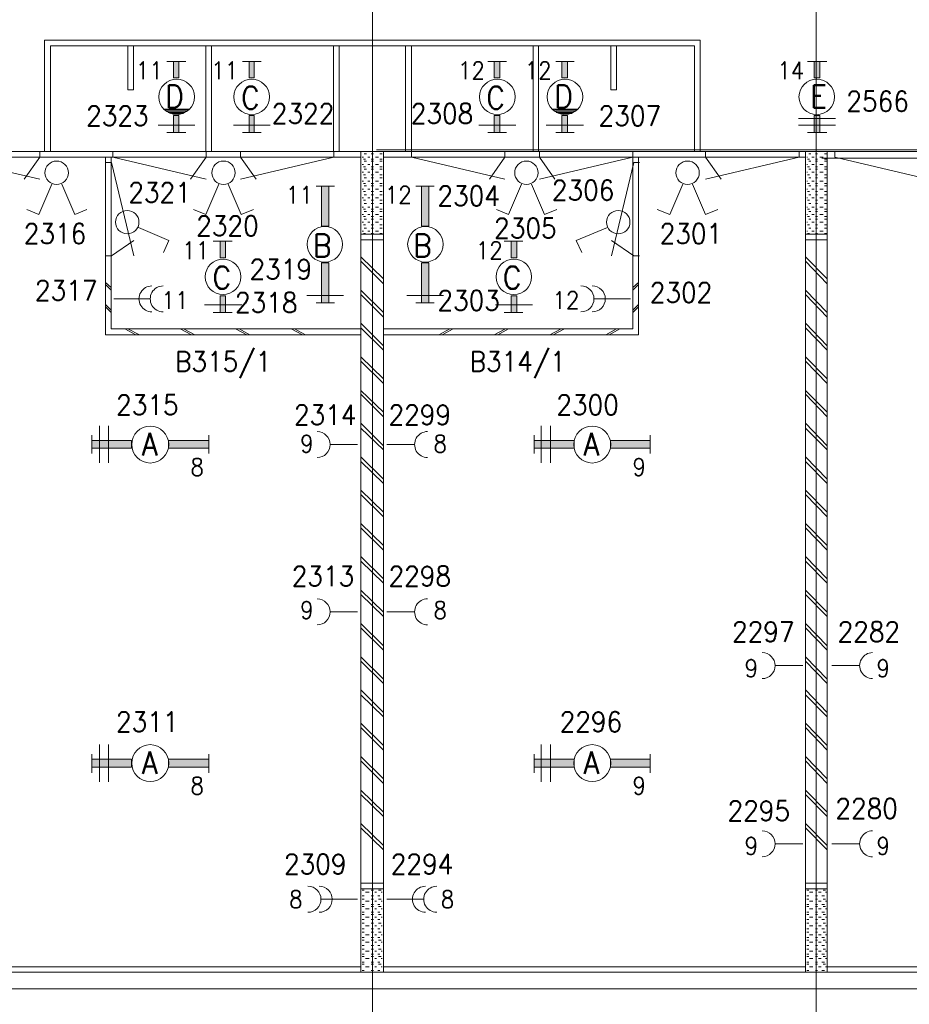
# Model space of a CAD drawing. Header units: metres. Extents: x -119 to 0, y 0 to 84.
# Tile 40 of 53: x -40 to -32, y 40 to 49. Entities that reach past the tile are written whole.
import ezdxf
from ezdxf.enums import TextEntityAlignment as Align

# ---------------------------------------------------------------- set-up
doc = ezdxf.new("R2010")
doc.units = ezdxf.units.M
doc.header["$MEASUREMENT"] = 0
doc.layers.add('Level 1', color=1, linetype='Continuous', lineweight=0)
doc.styles.add('Style-STANDARD', font='STANDARD.shx')

# ---------------------------------------------------------------- blocks, each defined once
blk = doc.blocks.new('FCADE7')
at = {"layer": 'Level 1', "color": 1, "linetype": 'Continuous', "lineweight": 0}
blk.add_circle((0, 0), 1, dxfattribs=at)
blk = doc.blocks.new('FCADE8')
at = {"layer": 'Level 1', "color": 1, "linetype": 'Continuous', "lineweight": 0}
blk.add_circle((0, 0), 1, dxfattribs=at)
blk = doc.blocks.new('FCADE9')
at = {"layer": 'Level 1', "color": 1, "linetype": 'Continuous', "lineweight": 0}
blk.add_circle((0, 0), 1, dxfattribs=at)
blk = doc.blocks.new('FCAD10')
at = {"layer": 'Level 1', "color": 1, "linetype": 'Continuous', "lineweight": 0}
blk.add_circle((0, 0), 1, dxfattribs=at)

msp = doc.modelspace()

# ---------------------------------------------------------------- linework, layer by layer
at = {"layer": 'Level 1', "color": 11, "linetype": 'Continuous', "lineweight": 0}
for p, q in [((-36.6207, 62.0781), (-36.6207, 35.3152)), ((-32.6287, 62.0781), (-32.6287, 35.3152)), ((-106.4536, 47.8994), (-6.9068, 47.8994)), ((-106.4536, 40.3676), (-6.9068, 40.3676))]:
    msp.add_line(p, q, dxfattribs=at)
at = {"layer": 'Level 1', "color": 1, "linetype": 'Continuous', "lineweight": 0}
for p, q in [((-39.5718, 47.8994), (-39.5718, 48.9013)), ((-39.5718, 48.9013), (-33.6735, 48.9013)), ((-33.6735, 47.8994), (-33.6735, 48.9013)), ((-39.5173, 47.8994), (-39.5173, 48.8506)), ((-39.5173, 48.8506), (-33.7242, 48.8506)), ((-38.8233, 48.8506), (-38.8233, 48.453)), ((-38.7726, 48.453), (-38.7726, 48.8506)), ((-38.1216, 47.8994), (-38.1216, 48.8506)), ((-38.0709, 47.8994), (-38.0709, 48.8506)), ((-36.9716, 47.8994), (-36.9716, 48.8506)), ((-36.9209, 47.8994), (-36.9209, 48.8506)), ((-36.3244, 47.8994), (-36.3244, 48.8506)), ((-36.2698, 47.8994), (-36.2698, 48.8506)), ((-35.1744, 47.8994), (-35.1744, 48.8506)), ((-35.1276, 47.8994), (-35.1276, 48.8506)), ((-34.4766, 48.453), (-34.4766, 48.8506)), ((-34.4259, 48.8506), (-34.4259, 48.453)), ((-33.7242, 47.8994), (-33.7242, 48.8506)), ((-38.3009, 48.7103), (-38.4725, 48.7103)), ((-37.6226, 48.7103), (-37.7902, 48.7103)), ((-35.4161, 48.7103), (-35.5837, 48.7103)), ((-34.8079, 48.7103), (-34.9717, 48.7103)), ((-32.7067, 48.7103), (-32.5351, 48.7103)), ((-38.8233, 48.453), (-38.7726, 48.453)), ((-34.4259, 48.453), (-34.4766, 48.453)), ((-38.2697, 48.2815), (-38.5037, 48.2815)), ((-38.2814, 48.2737), (-38.4803, 48.2737)), ((-38.2931, 48.262), (-38.4725, 48.262)), ((-34.7767, 48.2815), (-35.0029, 48.2815)), ((-34.7884, 48.2737), (-34.9834, 48.2737)), ((-34.7962, 48.262), (-34.9717, 48.262)), ((-38.3126, 48.2503), (-38.4608, 48.2503)), ((-38.3204, 48.2425), (-38.4296, 48.2425)), ((-34.8118, 48.2503), (-34.9678, 48.2503)), ((-34.8235, 48.2425), (-34.9366, 48.2425)), ((-32.7885, 48.1957), (-32.4572, 48.1957)), ((-38.2191, 48.1372), (-38.5504, 48.1372)), ((-37.5407, 48.1372), (-37.8721, 48.1372)), ((-35.3303, 48.1372), (-35.6656, 48.1372)), ((-34.7222, 48.1372), (-35.0574, 48.1372)), ((-32.7885, 48.1372), (-32.4572, 48.1372)), ((-38.3009, 48.071), (-38.4725, 48.071)), ((-37.6226, 48.071), (-37.7902, 48.071)), ((-35.4161, 48.071), (-35.5837, 48.071)), ((-34.8079, 48.071), (-34.9717, 48.071)), ((-32.7067, 48.071), (-32.5351, 48.071)), ((-36.585, 47.9154), (-16.5546, 47.9154)), ((-44.5187, 47.9011), (-36.5225, 47.9011)), ((-40.5191, 47.8487), (-36.726, 47.8487)), ((-40.4538, 47.8496), (-39.6138, 47.6496)), ((-39.6138, 47.8496), (-39.7538, 47.6496)), ((-39.6138, 47.8996), (-39.6138, 47.8496)), ((-39.0222, 46.2504), (-39.0222, 47.8487)), ((-38.9715, 46.3049), (-38.9715, 47.8487)), ((-38.9578, 47.8996), (-38.9578, 47.8496)), ((-38.9578, 47.8496), (-38.1178, 47.6496)), ((-38.1178, 47.8496), (-38.2578, 47.6496)), ((-38.1178, 47.8996), (-38.1178, 47.8496)), ((-37.8081, 47.8996), (-37.8081, 47.8496)), ((-36.9681, 47.8496), (-37.8081, 47.6496)), ((-37.8081, 47.8496), (-37.6681, 47.6496)), ((-36.9681, 47.8996), (-36.9681, 47.8496)), ((-36.726, 40.5196), (-36.726, 47.8994)), ((-36.7026, 47.8487), (-36.7143, 47.8487)), ((-36.6831, 47.8292), (-36.7026, 47.8292)), ((-36.6753, 47.8799), (-36.6948, 47.8799)), ((-36.6441, 47.8487), (-36.6636, 47.8487)), ((-36.6129, 47.8799), (-36.6324, 47.8799)), ((-36.6129, 47.8292), (-36.6324, 47.8292)), ((-36.5661, 47.8487), (-36.5934, 47.8487)), ((-36.5349, 47.8799), (-36.5544, 47.8799)), ((-36.5349, 47.8292), (-36.5544, 47.8292)), ((-36.5232, 40.5196), (-36.5232, 47.8994)), ((-36.5232, 47.8487), (-32.7262, 47.8487)), ((-36.2698, 47.8996), (-36.2698, 47.8496)), ((-36.2698, 47.8496), (-35.4298, 47.6496)), ((-35.4298, 47.8496), (-35.5698, 47.6496)), ((-35.4298, 47.8996), (-35.4298, 47.8496)), ((-35.1201, 47.8996), (-35.1201, 47.8496)), ((-34.2801, 47.8496), (-35.1201, 47.6496)), ((-35.1201, 47.8496), (-34.9801, 47.6496)), ((-34.2801, 47.8996), (-34.2801, 47.8496)), ((-34.2777, 46.3049), (-34.2777, 47.8487)), ((-34.2271, 46.2504), (-34.2271, 47.8487)), ((-33.6241, 47.8996), (-33.6241, 47.8496)), ((-32.7841, 47.8496), (-33.6241, 47.6496)), ((-33.6241, 47.8496), (-33.4841, 47.6496)), ((-32.7841, 47.8996), (-32.7841, 47.8496)), ((-32.7262, 40.5196), (-32.7262, 47.8994)), ((-32.7067, 47.8487), (-32.7145, 47.8487)), ((-32.6911, 47.8292), (-32.7067, 47.8292)), ((-32.6794, 47.8799), (-32.695, 47.8799)), ((-32.6482, 47.8487), (-32.6677, 47.8487)), ((-32.617, 47.8799), (-32.6365, 47.8799)), ((-32.617, 47.8292), (-32.6365, 47.8292)), ((-32.5663, 47.8487), (-32.5975, 47.8487)), ((-32.5789, 47.8384), (-28.6463, 47.8384)), ((-32.5351, 47.8799), (-32.5546, 47.8799)), ((-32.5351, 47.8292), (-32.5546, 47.8292)), ((-32.5312, 40.5196), (-32.5312, 47.8994)), ((-32.4626, 47.8996), (-32.4626, 47.8496)), ((-32.4626, 47.8496), (-31.6226, 47.6496)), ((-39.0178, 47.8), (-38.9678, 47.8)), ((-38.9678, 47.8), (-38.7678, 46.96)), ((-36.7026, 47.7825), (-36.7143, 47.7825)), ((-36.6831, 47.763), (-36.7026, 47.763)), ((-36.6753, 47.8136), (-36.6948, 47.8136)), ((-36.6753, 47.7396), (-36.6948, 47.7396)), ((-36.6441, 47.7825), (-36.6636, 47.7825)), ((-36.6129, 47.8136), (-36.6324, 47.8136)), ((-36.6129, 47.763), (-36.6324, 47.763)), ((-36.6129, 47.7396), (-36.6324, 47.7396)), ((-36.5661, 47.7825), (-36.5934, 47.7825)), ((-36.5349, 47.8136), (-36.5544, 47.8136)), ((-36.5349, 47.763), (-36.5544, 47.763)), ((-36.5349, 47.7396), (-36.5544, 47.7396)), ((-34.2701, 47.8), (-34.4701, 46.96)), ((-34.2201, 47.8), (-34.2701, 47.8)), ((-32.7067, 47.7825), (-32.7145, 47.7825)), ((-32.6911, 47.763), (-32.7067, 47.763)), ((-32.6794, 47.8136), (-32.695, 47.8136)), ((-32.6794, 47.7396), (-32.695, 47.7396)), ((-32.6482, 47.7825), (-32.6677, 47.7825)), ((-32.617, 47.8136), (-32.6365, 47.8136)), ((-32.617, 47.763), (-32.6365, 47.763)), ((-32.617, 47.7396), (-32.6365, 47.7396)), ((-32.5663, 47.7825), (-32.5975, 47.7825)), ((-32.5351, 47.8136), (-32.5546, 47.8136)), ((-32.5351, 47.763), (-32.5546, 47.763)), ((-32.5351, 47.7396), (-32.5546, 47.7396)), ((-36.7026, 47.7123), (-36.7143, 47.7123)), ((-36.6831, 47.6889), (-36.7026, 47.6889)), ((-36.6753, 47.6616), (-36.6948, 47.6616)), ((-36.6441, 47.7123), (-36.6636, 47.7123)), ((-36.6129, 47.6889), (-36.6324, 47.6889)), ((-36.6129, 47.6616), (-36.6324, 47.6616)), ((-36.5661, 47.7123), (-36.5934, 47.7123)), ((-36.5349, 47.6889), (-36.5544, 47.6889)), ((-36.5349, 47.6616), (-36.5544, 47.6616)), ((-32.7067, 47.7123), (-32.7145, 47.7123)), ((-32.6911, 47.6889), (-32.7067, 47.6889)), ((-32.6794, 47.6616), (-32.695, 47.6616)), ((-32.6482, 47.7123), (-32.6677, 47.7123)), ((-32.617, 47.6889), (-32.6365, 47.6889)), ((-32.617, 47.6616), (-32.6365, 47.6616)), ((-32.5663, 47.7123), (-32.5975, 47.7123)), ((-32.5351, 47.6889), (-32.5546, 47.6889)), ((-32.5351, 47.6616), (-32.5546, 47.6616)), ((-39.5056, 47.607), (-39.6225, 47.3341)), ((-39.4159, 47.607), (-39.2989, 47.3341)), ((-38.0047, 47.607), (-38.1216, 47.3341)), ((-37.9189, 47.607), (-37.8019, 47.3341)), ((-37.1275, 47.5875), (-36.9638, 47.5875)), ((-36.7026, 47.6343), (-36.7143, 47.6343)), ((-36.7026, 47.5603), (-36.7143, 47.5603)), ((-36.6831, 47.6109), (-36.7026, 47.6109)), ((-36.6753, 47.5914), (-36.6948, 47.5914)), ((-36.6441, 47.6343), (-36.6636, 47.6343)), ((-36.6441, 47.5603), (-36.6636, 47.5603)), ((-36.6129, 47.6109), (-36.6324, 47.6109)), ((-36.6129, 47.5914), (-36.6324, 47.5914)), ((-36.5661, 47.6343), (-36.5934, 47.6343)), ((-36.5661, 47.5603), (-36.5934, 47.5603)), ((-36.5349, 47.6109), (-36.5544, 47.6109)), ((-36.5349, 47.5914), (-36.5544, 47.5914)), ((-36.2309, 47.5875), (-36.0671, 47.5875)), ((-35.2796, 47.607), (-35.3966, 47.3341)), ((-35.19, 47.607), (-35.073, 47.3341)), ((-33.8294, 47.607), (-33.9464, 47.3341)), ((-33.7437, 47.607), (-33.6267, 47.3341)), ((-32.7067, 47.6343), (-32.7145, 47.6343)), ((-32.7067, 47.5603), (-32.7145, 47.5603)), ((-32.6911, 47.6109), (-32.7067, 47.6109)), ((-32.6794, 47.5914), (-32.695, 47.5914)), ((-32.6482, 47.6343), (-32.6677, 47.6343)), ((-32.6482, 47.5603), (-32.6677, 47.5603)), ((-32.617, 47.6109), (-32.6365, 47.6109)), ((-32.617, 47.5914), (-32.6365, 47.5914)), ((-32.5663, 47.6343), (-32.5975, 47.6343)), ((-32.5663, 47.5603), (-32.5975, 47.5603)), ((-32.5351, 47.6109), (-32.5546, 47.6109)), ((-32.5351, 47.5914), (-32.5546, 47.5914)), ((-36.7026, 47.4823), (-36.7143, 47.4823)), ((-36.6831, 47.5408), (-36.7026, 47.5408)), ((-36.6753, 47.5096), (-36.6948, 47.5096)), ((-36.6441, 47.4823), (-36.6636, 47.4823)), ((-36.6129, 47.5408), (-36.6324, 47.5408)), ((-36.6129, 47.5096), (-36.6324, 47.5096)), ((-36.5661, 47.4823), (-36.5934, 47.4823)), ((-36.5349, 47.5408), (-36.5544, 47.5408)), ((-36.5349, 47.5096), (-36.5544, 47.5096)), ((-32.7067, 47.4823), (-32.7145, 47.4823)), ((-32.6911, 47.5408), (-32.7067, 47.5408)), ((-32.6794, 47.5096), (-32.695, 47.5096)), ((-32.6482, 47.4823), (-32.6677, 47.4823)), ((-32.617, 47.5408), (-32.6365, 47.5408)), ((-32.617, 47.5096), (-32.6365, 47.5096)), ((-32.5663, 47.4823), (-32.5975, 47.4823)), ((-32.5351, 47.5408), (-32.5546, 47.5408)), ((-32.5351, 47.5096), (-32.5546, 47.5096)), ((-39.6225, 47.3341), (-39.7317, 47.377)), ((-39.2989, 47.3341), (-39.1898, 47.377)), ((-38.1216, 47.3341), (-38.2308, 47.377)), ((-37.8019, 47.3341), (-37.6928, 47.377)), ((-36.7026, 47.4004), (-36.7143, 47.4004)), ((-36.6831, 47.4628), (-36.7026, 47.4628)), ((-36.6831, 47.3809), (-36.7026, 47.3809)), ((-36.6753, 47.4316), (-36.6948, 47.4316)), ((-36.6441, 47.4004), (-36.6636, 47.4004)), ((-36.6129, 47.4628), (-36.6324, 47.4628)), ((-36.6129, 47.4316), (-36.6324, 47.4316)), ((-36.6129, 47.3809), (-36.6324, 47.3809)), ((-36.5661, 47.4004), (-36.5934, 47.4004)), ((-36.5349, 47.4628), (-36.5544, 47.4628)), ((-36.5349, 47.4316), (-36.5544, 47.4316)), ((-36.5349, 47.3809), (-36.5544, 47.3809)), ((-35.3966, 47.3341), (-35.5058, 47.377)), ((-35.073, 47.3341), (-34.9639, 47.377)), ((-33.9464, 47.3341), (-34.0594, 47.377)), ((-33.6267, 47.3341), (-33.5136, 47.377)), ((-32.7067, 47.4004), (-32.7145, 47.4004)), ((-32.6911, 47.4628), (-32.7067, 47.4628)), ((-32.6911, 47.3809), (-32.7067, 47.3809)), ((-32.6794, 47.4316), (-32.695, 47.4316)), ((-32.6482, 47.4004), (-32.6677, 47.4004)), ((-32.617, 47.4628), (-32.6365, 47.4628)), ((-32.617, 47.4316), (-32.6365, 47.4316)), ((-32.617, 47.3809), (-32.6365, 47.3809)), ((-32.5663, 47.4004), (-32.5975, 47.4004)), ((-32.5351, 47.4628), (-32.5546, 47.4628)), ((-32.5351, 47.4316), (-32.5546, 47.4316)), ((-32.5351, 47.3809), (-32.5546, 47.3809)), ((-36.7026, 47.3341), (-36.7143, 47.3341)), ((-36.6831, 47.3146), (-36.7026, 47.3146)), ((-36.6753, 47.3614), (-36.6948, 47.3614)), ((-36.6753, 47.2913), (-36.6948, 47.2913)), ((-36.6441, 47.3341), (-36.6636, 47.3341)), ((-36.6129, 47.3614), (-36.6324, 47.3614)), ((-36.6129, 47.3146), (-36.6324, 47.3146)), ((-36.6129, 47.2913), (-36.6324, 47.2913)), ((-36.5661, 47.3341), (-36.5934, 47.3341)), ((-36.5349, 47.3614), (-36.5544, 47.3614)), ((-36.5349, 47.3146), (-36.5544, 47.3146)), ((-36.5349, 47.2913), (-36.5544, 47.2913)), ((-32.7067, 47.3341), (-32.7145, 47.3341)), ((-32.6911, 47.3146), (-32.7067, 47.3146)), ((-32.6794, 47.3614), (-32.695, 47.3614)), ((-32.6794, 47.2913), (-32.695, 47.2913)), ((-32.6482, 47.3341), (-32.6677, 47.3341)), ((-32.617, 47.3614), (-32.6365, 47.3614)), ((-32.617, 47.3146), (-32.6365, 47.3146)), ((-32.617, 47.2913), (-32.6365, 47.2913)), ((-32.5663, 47.3341), (-32.5975, 47.3341)), ((-32.5351, 47.3614), (-32.5546, 47.3614)), ((-32.5351, 47.3146), (-32.5546, 47.3146)), ((-32.5351, 47.2913), (-32.5546, 47.2913)), ((-38.7259, 47.2172), (-38.453, 47.1002)), ((-36.7026, 47.264), (-36.7143, 47.264)), ((-36.6831, 47.2406), (-36.7026, 47.2406)), ((-36.6753, 47.2094), (-36.6948, 47.2094)), ((-36.6441, 47.264), (-36.6636, 47.264)), ((-36.6129, 47.2406), (-36.6324, 47.2406)), ((-36.6129, 47.2094), (-36.6324, 47.2094)), ((-36.5661, 47.264), (-36.5934, 47.264)), ((-36.5349, 47.2406), (-36.5544, 47.2406)), ((-36.5349, 47.2094), (-36.5544, 47.2094)), ((-34.5078, 47.2172), (-34.7884, 47.1002)), ((-32.7067, 47.264), (-32.7145, 47.264)), ((-32.6911, 47.2406), (-32.7067, 47.2406)), ((-32.6794, 47.2094), (-32.695, 47.2094)), ((-32.6482, 47.264), (-32.6677, 47.264)), ((-32.617, 47.2406), (-32.6365, 47.2406)), ((-32.617, 47.2094), (-32.6365, 47.2094)), ((-32.5663, 47.264), (-32.5975, 47.264)), ((-32.5351, 47.2406), (-32.5546, 47.2406)), ((-32.5351, 47.2094), (-32.5546, 47.2094)), ((-36.5232, 47.1548), (-36.726, 47.1548)), ((-36.7026, 47.1821), (-36.7143, 47.1821)), ((-36.6831, 47.1626), (-36.7026, 47.1626)), ((-36.6441, 47.1821), (-36.6636, 47.1821)), ((-36.6129, 47.1626), (-36.6324, 47.1626)), ((-36.5661, 47.1821), (-36.5934, 47.1821)), ((-36.5349, 47.1626), (-36.5544, 47.1626)), ((-32.5312, 47.1548), (-32.7262, 47.1548)), ((-32.7067, 47.1821), (-32.7145, 47.1821)), ((-32.6911, 47.1626), (-32.7067, 47.1626)), ((-32.6482, 47.1821), (-32.6677, 47.1821)), ((-32.617, 47.1626), (-32.6365, 47.1626)), ((-32.5663, 47.1821), (-32.5975, 47.1821)), ((-32.5351, 47.1626), (-32.5546, 47.1626)), ((-38.9678, 46.96), (-38.7678, 47.1)), ((-38.453, 47.1002), (-38.4998, 46.9911)), ((-37.8838, 47.0924), (-38.0553, 47.0924)), ((-36.5232, 47.1041), (-36.726, 47.1041)), ((-35.2679, 47.0924), (-35.4356, 47.0924)), ((-34.7884, 47.1002), (-34.7378, 46.9911)), ((-34.2701, 46.96), (-34.4701, 47.1)), ((-32.5312, 47.1041), (-32.7262, 47.1041)), ((-39.0178, 46.96), (-38.9678, 46.96)), ((-36.5232, 46.7533), (-36.726, 46.9521)), ((-34.2201, 46.96), (-34.2701, 46.96)), ((-32.5312, 46.7533), (-32.7262, 46.9521)), ((-36.5232, 46.7104), (-36.726, 46.9131)), ((-32.5312, 46.7104), (-32.7262, 46.9131)), ((-38.9715, 46.6753), (-39.0222, 46.7221)), ((-38.9715, 46.6519), (-39.0222, 46.7026)), ((-34.2777, 46.6753), (-34.2271, 46.7221)), ((-34.2777, 46.6519), (-34.2271, 46.7026)), ((-36.8819, 46.6051), (-37.2133, 46.6051)), ((-36.5232, 46.4531), (-36.726, 46.6519)), ((-36.5232, 46.4102), (-36.726, 46.6129)), ((-35.9814, 46.6051), (-36.3127, 46.6051)), ((-32.5312, 46.4531), (-32.7262, 46.6519)), ((-32.5312, 46.4102), (-32.7262, 46.6129)), ((-38.9715, 46.4726), (-39.0222, 46.5233)), ((-38.9715, 46.4531), (-39.0222, 46.5038)), ((-38.6245, 46.5739), (-38.9481, 46.5739)), ((-37.798, 46.5194), (-38.1333, 46.5194)), ((-37.1275, 46.5389), (-36.9638, 46.5389)), ((-36.2309, 46.5389), (-36.0671, 46.5389)), ((-35.1822, 46.5194), (-35.5136, 46.5194)), ((-34.6247, 46.5739), (-34.3011, 46.5739)), ((-34.2777, 46.4726), (-34.2271, 46.5233)), ((-34.2777, 46.4531), (-34.2271, 46.5038)), ((-37.8838, 46.4531), (-38.0553, 46.4531)), ((-35.2679, 46.4531), (-35.4356, 46.4531)), ((-36.5232, 46.1529), (-36.726, 46.3556)), ((-36.5232, 46.1139), (-36.726, 46.3127)), ((-32.5312, 46.1529), (-32.7262, 46.3556)), ((-32.5312, 46.1139), (-32.7262, 46.3127)), ((-36.726, 46.2504), (-39.0222, 46.2504)), ((-36.726, 46.3049), (-38.9715, 46.3049)), ((-38.7493, 46.2504), (-38.8506, 46.3049)), ((-38.7181, 46.2504), (-38.8233, 46.3049)), ((-38.2503, 46.2504), (-38.3516, 46.3049)), ((-38.2191, 46.2504), (-38.3204, 46.3049)), ((-37.7513, 46.2504), (-37.8526, 46.3049)), ((-37.724, 46.2504), (-37.8214, 46.3049)), ((-37.2523, 46.2504), (-37.3536, 46.3049)), ((-37.225, 46.2504), (-37.3224, 46.3049)), ((-36.5232, 46.3049), (-34.2777, 46.3049)), ((-36.5232, 46.2504), (-34.2271, 46.2504)), ((-36.0242, 46.2504), (-35.9268, 46.3049)), ((-35.9931, 46.2504), (-35.8956, 46.3049)), ((-35.5252, 46.2504), (-35.4239, 46.3049)), ((-35.4941, 46.2504), (-35.3966, 46.3049)), ((-35.0262, 46.2504), (-34.9249, 46.3049)), ((-34.9951, 46.2504), (-34.8937, 46.3049)), ((-34.5233, 46.2504), (-34.4259, 46.3049)), ((-34.4922, 46.2504), (-34.3947, 46.3049)), ((-36.5232, 45.8566), (-36.726, 46.0515)), ((-32.5312, 45.8566), (-32.7262, 46.0515)), ((-36.5232, 45.8137), (-36.726, 46.0126)), ((-32.5312, 45.8137), (-32.7262, 46.0126)), ((-36.5232, 45.5564), (-36.726, 45.7514)), ((-36.5232, 45.5136), (-36.726, 45.7163)), ((-32.5312, 45.5564), (-32.7262, 45.7514)), ((-32.5312, 45.5136), (-32.7262, 45.7163)), ((-39.0767, 45.1003), (-39.0767, 45.4317)), ((-38.9949, 45.1003), (-38.9949, 45.4317)), ((-36.5232, 45.2524), (-36.726, 45.4551)), ((-35.1042, 45.1003), (-35.1042, 45.4317)), ((-35.0184, 45.1003), (-35.0184, 45.4317)), ((-32.5312, 45.2524), (-32.7262, 45.4551)), ((-39.1469, 45.3498), (-39.1469, 45.1822)), ((-38.0943, 45.3498), (-38.0943, 45.1822)), ((-36.5232, 45.2173), (-36.726, 45.4122)), ((-35.1666, 45.3498), (-35.1666, 45.1822)), ((-34.1218, 45.3498), (-34.1218, 45.1822)), ((-32.5312, 45.2173), (-32.7262, 45.4122)), ((-36.7572, 45.2641), (-36.9989, 45.2641)), ((-36.4921, 45.2641), (-36.2504, 45.2641)), ((-36.5232, 44.9522), (-36.726, 45.1549)), ((-36.5232, 44.9132), (-36.726, 45.112)), ((-32.5312, 44.9522), (-32.7262, 45.1549)), ((-32.5312, 44.9132), (-32.7262, 45.112)), ((-36.5232, 44.6559), (-36.726, 44.8547)), ((-36.5232, 44.613), (-36.726, 44.8157)), ((-32.5312, 44.6559), (-32.7262, 44.8547)), ((-32.5312, 44.613), (-32.7262, 44.8157)), ((-36.5232, 44.3557), (-36.726, 44.5545)), ((-32.5312, 44.3557), (-32.7262, 44.5545)), ((-36.5232, 44.3128), (-36.726, 44.5156)), ((-32.5312, 44.3128), (-32.7262, 44.5156)), ((-36.5232, 44.0555), (-36.726, 44.2583)), ((-36.5232, 44.0166), (-36.726, 44.2154)), ((-32.5312, 44.0555), (-32.7262, 44.2583)), ((-32.5312, 44.0166), (-32.7262, 44.2154)), ((-36.5232, 43.7554), (-36.726, 43.9542)), ((-32.5312, 43.7554), (-32.7262, 43.9542)), ((-36.5232, 43.7164), (-36.726, 43.9152)), ((-32.5312, 43.7164), (-32.7262, 43.9152)), ((-36.7572, 43.7593), (-36.9989, 43.7593)), ((-36.4921, 43.7593), (-36.2504, 43.7593)), ((-36.5232, 43.4552), (-36.726, 43.654)), ((-36.5232, 43.4162), (-36.726, 43.615)), ((-32.5312, 43.4552), (-32.7262, 43.654)), ((-32.5312, 43.4162), (-32.7262, 43.615)), ((-36.5232, 43.155), (-36.726, 43.3538)), ((-36.5232, 43.116), (-36.726, 43.3148)), ((-32.5312, 43.155), (-32.7262, 43.3538)), ((-32.5312, 43.116), (-32.7262, 43.3148)), ((-32.7496, 43.2758), (-32.9952, 43.2758)), ((-32.4884, 43.2758), (-32.2428, 43.2758)), ((-36.5232, 42.8548), (-36.726, 43.0575)), ((-32.5312, 42.8548), (-32.7262, 43.0575)), ((-36.5232, 42.8158), (-36.726, 43.0146)), ((-32.5312, 42.8158), (-32.7262, 43.0146)), ((-36.5232, 42.5585), (-36.726, 42.7574)), ((-36.5232, 42.5157), (-36.726, 42.7184)), ((-32.5312, 42.5585), (-32.7262, 42.7574)), ((-32.5312, 42.5157), (-32.7262, 42.7184)), ((-39.0767, 42.2311), (-39.0767, 42.5663)), ((-38.9949, 42.2311), (-38.9949, 42.5663)), ((-35.1042, 42.2311), (-35.1042, 42.5663)), ((-35.0184, 42.2311), (-35.0184, 42.5663)), ((-39.1469, 42.4806), (-39.1469, 42.3129)), ((-38.0943, 42.4806), (-38.0943, 42.3129)), ((-36.5232, 42.2583), (-36.726, 42.4572)), ((-36.5232, 42.2155), (-36.726, 42.4182)), ((-35.1666, 42.4806), (-35.1666, 42.3129)), ((-34.1218, 42.4806), (-34.1218, 42.3129)), ((-32.5312, 42.2583), (-32.7262, 42.4572)), ((-32.5312, 42.2155), (-32.7262, 42.4182)), ((-36.5232, 41.9582), (-36.726, 42.157)), ((-32.5312, 41.9582), (-32.7262, 42.157)), ((-36.5232, 41.9192), (-36.726, 42.118)), ((-32.5312, 41.9192), (-32.7262, 42.118)), ((-36.5232, 41.658), (-36.726, 41.8568)), ((-36.5232, 41.619), (-36.726, 41.8178)), ((-32.5312, 41.658), (-32.7262, 41.8568)), ((-32.5312, 41.619), (-32.7262, 41.8178)), ((-32.7496, 41.6736), (-32.9952, 41.6736)), ((-32.4884, 41.6736), (-32.2428, 41.6736)), ((-36.726, 41.3188), (-36.5232, 41.3188)), ((-36.726, 41.2681), (-36.5232, 41.2681)), ((-32.7262, 41.3188), (-32.5312, 41.3188)), ((-32.7262, 41.2681), (-32.5312, 41.2681)), ((-36.7143, 41.2565), (-36.6948, 41.2565)), ((-36.7143, 41.2058), (-36.6948, 41.2058)), ((-36.6831, 41.237), (-36.6519, 41.237)), ((-36.6324, 41.2565), (-36.6129, 41.2565)), ((-36.6324, 41.2058), (-36.6129, 41.2058)), ((-36.6012, 41.237), (-36.5856, 41.237)), ((-36.5739, 41.2058), (-36.5544, 41.2058)), ((-36.5661, 41.2565), (-36.5427, 41.2565)), ((-36.5427, 41.237), (-36.5349, 41.237)), ((-32.7145, 41.2565), (-32.695, 41.2565)), ((-32.7145, 41.2058), (-32.695, 41.2058)), ((-32.6911, 41.237), (-32.6599, 41.237)), ((-32.6365, 41.2565), (-32.617, 41.2565)), ((-32.6365, 41.2058), (-32.617, 41.2058)), ((-32.6092, 41.237), (-32.5858, 41.237)), ((-32.578, 41.2058), (-32.5546, 41.2058)), ((-32.5663, 41.2565), (-32.5468, 41.2565)), ((-32.5468, 41.237), (-32.5351, 41.237)), ((-37.0807, 41.1746), (-36.7572, 41.1746)), ((-36.7143, 41.1746), (-36.6948, 41.1746)), ((-36.7143, 41.1278), (-36.6948, 41.1278)), ((-36.7143, 41.1083), (-36.6948, 41.1083)), ((-36.6831, 41.159), (-36.6519, 41.159)), ((-36.6831, 41.0888), (-36.6519, 41.0888)), ((-36.6324, 41.1746), (-36.6129, 41.1746)), ((-36.6324, 41.1278), (-36.6129, 41.1278)), ((-36.6324, 41.1083), (-36.6129, 41.1083)), ((-36.6012, 41.159), (-36.5856, 41.159)), ((-36.6012, 41.0888), (-36.5856, 41.0888)), ((-36.5739, 41.1278), (-36.5544, 41.1278)), ((-36.5661, 41.1746), (-36.5427, 41.1746)), ((-36.5661, 41.1083), (-36.5427, 41.1083)), ((-36.5427, 41.159), (-36.5349, 41.159)), ((-36.5427, 41.0888), (-36.5349, 41.0888)), ((-36.1646, 41.1746), (-36.4921, 41.1746)), ((-32.7145, 41.1746), (-32.695, 41.1746)), ((-32.7145, 41.1278), (-32.695, 41.1278)), ((-32.7145, 41.1083), (-32.695, 41.1083)), ((-32.6911, 41.159), (-32.6599, 41.159)), ((-32.6911, 41.0888), (-32.6599, 41.0888)), ((-32.6365, 41.1746), (-32.617, 41.1746)), ((-32.6365, 41.1278), (-32.617, 41.1278)), ((-32.6365, 41.1083), (-32.617, 41.1083)), ((-32.6092, 41.159), (-32.5858, 41.159)), ((-32.6092, 41.0888), (-32.5858, 41.0888)), ((-32.578, 41.1278), (-32.5546, 41.1278)), ((-32.5663, 41.1746), (-32.5468, 41.1746)), ((-32.5663, 41.1083), (-32.5468, 41.1083)), ((-32.5468, 41.159), (-32.5351, 41.159)), ((-32.5468, 41.0888), (-32.5351, 41.0888)), ((-36.7143, 41.0576), (-36.6948, 41.0576)), ((-36.7143, 41.0381), (-36.6948, 41.0381)), ((-36.6831, 41.0147), (-36.6519, 41.0147)), ((-36.6324, 41.0576), (-36.6129, 41.0576)), ((-36.6324, 41.0381), (-36.6129, 41.0381)), ((-36.6012, 41.0147), (-36.5856, 41.0147)), ((-36.5739, 41.0576), (-36.5544, 41.0576)), ((-36.5661, 41.0381), (-36.5427, 41.0381)), ((-36.5427, 41.0147), (-36.5349, 41.0147)), ((-32.7145, 41.0576), (-32.695, 41.0576)), ((-32.7145, 41.0381), (-32.695, 41.0381)), ((-32.6911, 41.0147), (-32.6599, 41.0147)), ((-32.6365, 41.0576), (-32.617, 41.0576)), ((-32.6365, 41.0381), (-32.617, 41.0381)), ((-32.6092, 41.0147), (-32.5858, 41.0147)), ((-32.578, 41.0576), (-32.5546, 41.0576)), ((-32.5663, 41.0381), (-32.5468, 41.0381)), ((-32.5468, 41.0147), (-32.5351, 41.0147)), ((-36.7143, 40.9914), (-36.6948, 40.9914)), ((-36.7143, 40.9602), (-36.6948, 40.9602)), ((-36.6831, 40.9368), (-36.6519, 40.9368)), ((-36.6324, 40.9914), (-36.6129, 40.9914)), ((-36.6324, 40.9602), (-36.6129, 40.9602)), ((-36.6012, 40.9368), (-36.5856, 40.9368)), ((-36.5739, 40.9914), (-36.5544, 40.9914)), ((-36.5661, 40.9602), (-36.5427, 40.9602)), ((-36.5427, 40.9368), (-36.5349, 40.9368)), ((-32.7145, 40.9914), (-32.695, 40.9914)), ((-32.7145, 40.9602), (-32.695, 40.9602)), ((-32.6911, 40.9368), (-32.6599, 40.9368)), ((-32.6365, 40.9914), (-32.617, 40.9914)), ((-32.6365, 40.9602), (-32.617, 40.9602)), ((-32.6092, 40.9368), (-32.5858, 40.9368)), ((-32.578, 40.9914), (-32.5546, 40.9914)), ((-32.5663, 40.9602), (-32.5468, 40.9602)), ((-32.5468, 40.9368), (-32.5351, 40.9368)), ((-36.7143, 40.9095), (-36.6948, 40.9095)), ((-36.7143, 40.8783), (-36.6948, 40.8783)), ((-36.7143, 40.8315), (-36.6948, 40.8315)), ((-36.6831, 40.8549), (-36.6519, 40.8549)), ((-36.6324, 40.9095), (-36.6129, 40.9095)), ((-36.6324, 40.8783), (-36.6129, 40.8783)), ((-36.6324, 40.8315), (-36.6129, 40.8315)), ((-36.6012, 40.8549), (-36.5856, 40.8549)), ((-36.5739, 40.9095), (-36.5544, 40.9095)), ((-36.5739, 40.8315), (-36.5544, 40.8315)), ((-36.5661, 40.8783), (-36.5427, 40.8783)), ((-36.5427, 40.8549), (-36.5349, 40.8549)), ((-32.7145, 40.9095), (-32.695, 40.9095)), ((-32.7145, 40.8783), (-32.695, 40.8783)), ((-32.7145, 40.8315), (-32.695, 40.8315)), ((-32.6911, 40.8549), (-32.6599, 40.8549)), ((-32.6365, 40.9095), (-32.617, 40.9095)), ((-32.6365, 40.8783), (-32.617, 40.8783)), ((-32.6365, 40.8315), (-32.617, 40.8315)), ((-32.6092, 40.8549), (-32.5858, 40.8549)), ((-32.578, 40.9095), (-32.5546, 40.9095)), ((-32.578, 40.8315), (-32.5546, 40.8315)), ((-32.5663, 40.8783), (-32.5468, 40.8783)), ((-32.5468, 40.8549), (-32.5351, 40.8549)), ((-36.7143, 40.8081), (-36.6948, 40.8081)), ((-36.7143, 40.7575), (-36.6948, 40.7575)), ((-36.6831, 40.7886), (-36.6519, 40.7886)), ((-36.6324, 40.8081), (-36.6129, 40.8081)), ((-36.6324, 40.7575), (-36.6129, 40.7575)), ((-36.6012, 40.7886), (-36.5856, 40.7886)), ((-36.5739, 40.7575), (-36.5544, 40.7575)), ((-36.5661, 40.8081), (-36.5427, 40.8081)), ((-36.5427, 40.7886), (-36.5349, 40.7886)), ((-32.7145, 40.8081), (-32.695, 40.8081)), ((-32.7145, 40.7575), (-32.695, 40.7575)), ((-32.6911, 40.7886), (-32.6599, 40.7886)), ((-32.6365, 40.8081), (-32.617, 40.8081)), ((-32.6365, 40.7575), (-32.617, 40.7575)), ((-32.6092, 40.7886), (-32.5858, 40.7886)), ((-32.578, 40.7575), (-32.5546, 40.7575)), ((-32.5663, 40.8081), (-32.5468, 40.8081)), ((-32.5468, 40.7886), (-32.5351, 40.7886)), ((-36.7143, 40.7263), (-36.6948, 40.7263)), ((-36.7143, 40.6795), (-36.6948, 40.6795)), ((-36.7143, 40.66), (-36.6948, 40.66)), ((-36.6831, 40.7068), (-36.6519, 40.7068)), ((-36.6324, 40.7263), (-36.6129, 40.7263)), ((-36.6324, 40.6795), (-36.6129, 40.6795)), ((-36.6324, 40.66), (-36.6129, 40.66)), ((-36.6012, 40.7068), (-36.5856, 40.7068)), ((-36.5739, 40.6795), (-36.5544, 40.6795)), ((-36.5661, 40.7263), (-36.5427, 40.7263)), ((-36.5661, 40.66), (-36.5427, 40.66)), ((-36.5427, 40.7068), (-36.5349, 40.7068)), ((-32.7145, 40.7263), (-32.695, 40.7263)), ((-32.7145, 40.6795), (-32.695, 40.6795)), ((-32.7145, 40.66), (-32.695, 40.66)), ((-32.6911, 40.7068), (-32.6599, 40.7068)), ((-32.6365, 40.7263), (-32.617, 40.7263)), ((-32.6365, 40.6795), (-32.617, 40.6795)), ((-32.6365, 40.66), (-32.617, 40.66)), ((-32.6092, 40.7068), (-32.5858, 40.7068)), ((-32.578, 40.6795), (-32.5546, 40.6795)), ((-32.5663, 40.7263), (-32.5468, 40.7263)), ((-32.5663, 40.66), (-32.5468, 40.66)), ((-32.5468, 40.7068), (-32.5351, 40.7068)), ((-40.4997, 40.5664), (-36.726, 40.5664)), ((-36.7143, 40.6093), (-36.6948, 40.6093)), ((-36.7143, 40.5898), (-36.6948, 40.5898)), ((-36.6831, 40.6405), (-36.6519, 40.6405)), ((-36.6831, 40.5664), (-36.6519, 40.5664)), ((-36.6324, 40.6093), (-36.6129, 40.6093)), ((-36.6324, 40.5898), (-36.6129, 40.5898)), ((-36.6012, 40.6405), (-36.5856, 40.6405)), ((-36.6012, 40.5664), (-36.5856, 40.5664)), ((-36.5739, 40.6093), (-36.5544, 40.6093)), ((-36.5661, 40.5898), (-36.5427, 40.5898)), ((-36.5427, 40.6405), (-36.5349, 40.6405)), ((-36.5427, 40.5664), (-36.5349, 40.5664)), ((-36.5232, 40.5664), (-32.7262, 40.5664)), ((-32.7145, 40.6093), (-32.695, 40.6093)), ((-32.7145, 40.5898), (-32.695, 40.5898)), ((-32.6911, 40.6405), (-32.6599, 40.6405)), ((-32.6911, 40.5664), (-32.6599, 40.5664)), ((-32.6365, 40.6093), (-32.617, 40.6093)), ((-32.6365, 40.5898), (-32.617, 40.5898)), ((-32.6092, 40.6405), (-32.5858, 40.6405)), ((-32.6092, 40.5664), (-32.5858, 40.5664)), ((-32.578, 40.6093), (-32.5546, 40.6093)), ((-32.5663, 40.5898), (-32.5468, 40.5898)), ((-32.5468, 40.6405), (-32.5351, 40.6405)), ((-32.5468, 40.5664), (-32.5351, 40.5664)), ((-32.5312, 40.5664), (-28.7303, 40.5664)), ((-40.6985, 40.5196), (-16.5437, 40.5196)), ((-36.7143, 40.5352), (-36.6948, 40.5352)), ((-36.6324, 40.5352), (-36.6129, 40.5352)), ((-36.5739, 40.5352), (-36.5544, 40.5352)), ((-32.7145, 40.5352), (-32.695, 40.5352)), ((-32.6365, 40.5352), (-32.617, 40.5352)), ((-32.578, 40.5352), (-32.5546, 40.5352)), ((-40.8466, 40.3676), (-16.3956, 40.3676))]:
    msp.add_line(p, q, dxfattribs=at)
for centre, radius in [((-38.3828, 48.3906), 0.1598), ((-37.7084, 48.3906), 0.1598), ((-35.498, 48.3906), 0.1598), ((-34.8898, 48.3906), 0.1598), ((-32.6248, 48.3906), 0.1598), ((-39.4627, 47.7083), 0.1053), ((-37.9618, 47.7083), 0.1053), ((-35.2368, 47.7083), 0.1053), ((-33.7865, 47.7083), 0.1053), ((-38.8272, 47.2639), 0.1053), ((-34.4103, 47.2639), 0.1053), ((-37.0495, 47.0651), 0.1598), ((-36.1451, 47.0651), 0.1598), ((-37.9657, 46.7727), 0.1598), ((-35.3498, 46.7727), 0.1598)]:
    msp.add_circle(centre, radius, dxfattribs=at)
for centre, start, end in [((-38.605, 46.5739), 90.00002, 270.00016), ((-38.5037, 46.5739), 90.00002, 270.00016), ((-34.7456, 46.5739), 270.00006, 90.00005), ((-34.6442, 46.5739), 270.00006, 90.00005), ((-37.1197, 45.264), 270.00006, 89.99997), ((-36.1256, 45.264), 90.00002, 270.00013), ((-37.1197, 43.7592), 270.00006, 89.99997), ((-36.1256, 43.7592), 90.00002, 270.00013), ((-33.116, 43.2758), 270.00006, 89.99997), ((-32.1219, 43.2758), 90.00002, 270.00013), ((-33.116, 41.6735), 270.00006, 89.99997), ((-32.1219, 41.6735), 90.00002, 270.00013), ((-37.2016, 41.1745), 270.00006, 90.00005), ((-37.1002, 41.1745), 270.00006, 90.00005), ((-36.1451, 41.1745), 90.00002, 270.00019), ((-36.0437, 41.1745), 90.00002, 270.00019)]:
    msp.add_arc(centre, 0.117, start, end, dxfattribs=at)
at = {"layer": 'Level 1', "color": 1, "linetype": 'Continuous', "lineweight": 0, "extrusion": (0, 0, -1)}
for points in [[(38.4101, 48.5621), (38.3633, 48.5621), (38.4101, 48.7103), (38.3633, 48.7103)], [(37.7318, 48.5621), (37.685, 48.5621), (37.7318, 48.7103), (37.685, 48.7103)], [(35.5252, 48.5621), (35.4746, 48.5621), (35.5252, 48.7103), (35.4746, 48.7103)], [(34.9171, 48.5621), (34.8664, 48.5621), (34.9171, 48.7103), (34.8664, 48.7103)], [(38.4101, 48.071), (38.3633, 48.071), (38.4101, 48.223), (38.3633, 48.223)], [(37.7318, 48.071), (37.685, 48.071), (37.7318, 48.223), (37.685, 48.223)], [(35.5252, 48.071), (35.4746, 48.071), (35.5252, 48.223), (35.4746, 48.223)], [(34.9171, 48.071), (34.8664, 48.071), (34.9171, 48.223), (34.8664, 48.223)], [(37.0807, 47.2289), (37.0807, 47.5875), (37.0145, 47.2289), (37.0145, 47.5875)], [(36.1802, 47.2289), (36.1802, 47.5875), (36.1139, 47.2289), (36.1139, 47.5875)], [(37.993, 46.9443), (37.9423, 46.9443), (37.993, 47.0924), (37.9423, 47.0924)], [(35.3732, 46.9443), (35.3225, 46.9443), (35.3732, 47.0924), (35.3225, 47.0924)], [(37.993, 46.4531), (37.9423, 46.4531), (37.993, 46.6012), (37.9423, 46.6012)], [(35.3732, 46.4531), (35.3225, 46.4531), (35.3732, 46.6012), (35.3225, 46.6012)], [(38.4569, 45.2991), (38.0943, 45.2991), (38.4569, 45.2329), (38.0943, 45.2329)], [(34.4805, 45.2991), (34.1218, 45.2991), (34.4805, 45.2329), (34.1218, 45.2329)], [(38.4569, 42.4338), (38.0943, 42.4338), (38.4569, 42.3636), (38.0943, 42.3636)], [(34.4805, 42.4338), (34.1218, 42.4338), (34.4805, 42.3636), (34.1218, 42.3636)]]:
    msp.add_solid(points, dxfattribs=at)
at = {"layer": 'Level 1', "color": 1, "linetype": 'Continuous', "lineweight": 0}
for points in [[(-32.5975, 48.5621), (-32.6482, 48.5621), (-32.5975, 48.7103), (-32.6482, 48.7103)], [(-32.5975, 48.071), (-32.6482, 48.071), (-32.5975, 48.223), (-32.6482, 48.223)], [(-37.0145, 46.8975), (-37.0145, 46.5389), (-37.0807, 46.8975), (-37.0807, 46.5389)], [(-36.1139, 46.8975), (-36.1139, 46.5389), (-36.1802, 46.8975), (-36.1802, 46.5389)], [(-38.7882, 45.2329), (-39.1469, 45.2329), (-38.7882, 45.2991), (-39.1469, 45.2991)], [(-34.8079, 45.2329), (-35.1666, 45.2329), (-34.8079, 45.2991), (-35.1666, 45.2991)], [(-38.7882, 42.3636), (-39.1469, 42.3636), (-38.7882, 42.4338), (-39.1469, 42.4338)], [(-34.8079, 42.3636), (-35.1666, 42.3636), (-34.8079, 42.4338), (-35.1666, 42.4338)]]:
    msp.add_solid(points, dxfattribs=at)
for points in [[(-38.4101, 48.5621), (-38.3633, 48.5621), (-38.3633, 48.7103), (-38.4101, 48.7103)], [(-37.7318, 48.5621), (-37.685, 48.5621), (-37.685, 48.7103), (-37.7318, 48.7103)], [(-35.5252, 48.5621), (-35.4746, 48.5621), (-35.4746, 48.7103), (-35.5252, 48.7103)], [(-34.9171, 48.5621), (-34.8664, 48.5621), (-34.8664, 48.7103), (-34.9171, 48.7103)], [(-32.5975, 48.5621), (-32.6482, 48.5621), (-32.6482, 48.7103), (-32.5975, 48.7103)], [(-38.4101, 48.071), (-38.3633, 48.071), (-38.3633, 48.223), (-38.4101, 48.223)], [(-37.7318, 48.071), (-37.685, 48.071), (-37.685, 48.223), (-37.7318, 48.223)], [(-35.5252, 48.071), (-35.4746, 48.071), (-35.4746, 48.223), (-35.5252, 48.223)], [(-34.9171, 48.071), (-34.8664, 48.071), (-34.8664, 48.223), (-34.9171, 48.223)], [(-32.5975, 48.071), (-32.6482, 48.071), (-32.6482, 48.223), (-32.5975, 48.223)], [(-37.0807, 47.2289), (-37.0807, 47.5875), (-37.0145, 47.5875), (-37.0145, 47.2289)], [(-36.1802, 47.2289), (-36.1802, 47.5875), (-36.1139, 47.5875), (-36.1139, 47.2289)], [(-37.993, 46.9443), (-37.9423, 46.9443), (-37.9423, 47.0924), (-37.993, 47.0924)], [(-35.3732, 46.9443), (-35.3225, 46.9443), (-35.3225, 47.0924), (-35.3732, 47.0924)], [(-37.0145, 46.8975), (-37.0145, 46.5389), (-37.0807, 46.5389), (-37.0807, 46.8975)], [(-36.1139, 46.8975), (-36.1139, 46.5389), (-36.1802, 46.5389), (-36.1802, 46.8975)], [(-37.993, 46.4531), (-37.9423, 46.4531), (-37.9423, 46.6012), (-37.993, 46.6012)], [(-35.3732, 46.4531), (-35.3225, 46.4531), (-35.3225, 46.6012), (-35.3732, 46.6012)], [(-38.7882, 45.2329), (-39.1469, 45.2329), (-39.1469, 45.2991), (-38.7882, 45.2991)], [(-38.4569, 45.2991), (-38.0943, 45.2991), (-38.0943, 45.2329), (-38.4569, 45.2329)], [(-34.8079, 45.2329), (-35.1666, 45.2329), (-35.1666, 45.2991), (-34.8079, 45.2991)], [(-34.4805, 45.2991), (-34.1218, 45.2991), (-34.1218, 45.2329), (-34.4805, 45.2329)], [(-38.7882, 42.3636), (-39.1469, 42.3636), (-39.1469, 42.4338), (-38.7882, 42.4338)], [(-38.4569, 42.4338), (-38.0943, 42.4338), (-38.0943, 42.3636), (-38.4569, 42.3636)], [(-34.8079, 42.3636), (-35.1666, 42.3636), (-35.1666, 42.4338), (-34.8079, 42.4338)], [(-34.4805, 42.4338), (-34.1218, 42.4338), (-34.1218, 42.3636), (-34.4805, 42.3636)]]:
    msp.add_3dface(points, dxfattribs=at)

# ---------------------------------------------------------------- block references
at = {"layer": 'Level 1', "color": 1, "linetype": 'Continuous', "lineweight": 0, "xscale": 0.1663, "yscale": 0.1663}
for name, p in [('FCADE7', (-38.6206, 45.2641)), ('FCADE8', (-34.6442, 45.2641)), ('FCADE9', (-38.6206, 42.3987)), ('FCAD10', (-34.6442, 42.3987))]:
    msp.add_blockref(name, p, dxfattribs=at)

# ---------------------------------------------------------------- texts
at = {"layer": 'Level 1', "color": 1, "linetype": 'Continuous', "lineweight": 0, "style": 'Style-STANDARD'}
for s, height, p in [('11', 0.1559, (-38.6283, 48.5505)), ('11', 0.1559, (-37.95, 48.5505)), ('12', 0.1559, (-35.7312, 48.5505)), ('12', 0.1559, (-35.1308, 48.5505)), ('14', 0.1559, (-32.858, 48.5505)), ('2566', 0.1799, (-32.0771, 48.261)), ('2323', 0.1799, (-38.9157, 48.131)), ('2322', 0.1799, (-37.2457, 48.151)), ('2308', 0.1799, (-35.9957, 48.151)), ('2307', 0.1799, (-34.3057, 48.131)), ('2306', 0.1799, (-34.7264, 47.461)), ('2321', 0.1799, (-38.5364, 47.441)), ('11', 0.1559, (-37.2794, 47.4316)), ('12', 0.1559, (-36.39, 47.4316)), ('2304', 0.1799, (-35.7557, 47.411)), ('2320', 0.1799, (-37.9257, 47.141)), ('2305', 0.1799, (-35.2457, 47.121)), ('2316', 0.1799, (-39.477, 47.071)), ('2301', 0.1799, (-33.7564, 47.071)), ('11', 0.1559, (-38.2112, 46.9326)), ('12', 0.1559, (-35.5713, 46.9326)), ('2319', 0.1799, (-37.4464, 46.751)), ('2317', 0.1799, (-39.3764, 46.561)), ('2302', 0.1799, (-33.8457, 46.541)), ('11', 0.1559, (-38.3983, 46.4843)), ('2318', 0.1799, (-37.5764, 46.451)), ('2303', 0.1799, (-35.7557, 46.471)), ('12', 0.1559, (-34.8813, 46.4843)), ('B315/1', 0.1799, (-37.9656, 45.921)), ('B314/1', 0.1799, (-35.3156, 45.921)), ('2315', 0.1799, (-38.6464, 45.531)), ('2300', 0.1799, (-34.6857, 45.531)), ('2314', 0.1799, (-37.0464, 45.441)), ('2299', 0.1799, (-36.1957, 45.441)), ('9', 0.1559, (-37.2127, 45.1939)), ('8', 0.1559, (-36.0119, 45.1939)), ('8', 0.1559, (-38.199, 44.9834)), ('9', 0.1559, (-34.2226, 44.9834)), ('2313', 0.1799, (-37.0664, 43.991)), ('2298', 0.1799, (-36.1957, 43.991)), ('9', 0.1559, (-37.2127, 43.6969)), ('8', 0.1559, (-36.0119, 43.6969)), ('2297', 0.1799, (-33.1057, 43.491)), ('2282', 0.1799, (-32.1557, 43.491)), ('9', 0.1559, (-33.2129, 43.1745)), ('9', 0.1559, (-32.0277, 43.1745)), ('2311', 0.1799, (-38.6471, 42.681)), ('2296', 0.1799, (-34.6563, 42.681)), ('8', 0.1559, (-38.199, 42.118)), ('9', 0.1559, (-34.2226, 42.118)), ('2295', 0.1799, (-33.1457, 41.881)), ('2280', 0.1799, (-32.1757, 41.901)), ('9', 0.1559, (-33.2129, 41.5761)), ('9', 0.1559, (-32.0277, 41.5761)), ('2309', 0.1799, (-37.1357, 41.401)), ('2294', 0.1799, (-36.1757, 41.401)), ('8', 0.1559, (-37.3101, 41.0966)), ('8', 0.1559, (-35.9457, 41.0966))]:
    msp.add_text(s, height=height, dxfattribs=at).set_placement(p, align=Align.CENTER)
for s, p in [('D', (-38.3187, 48.2932)), ('C', (-37.6365, 48.2815)), ('C', (-35.43, 48.2815)), ('D', (-34.8179, 48.2932)), ('B', (-36.9894, 46.9521)), ('B', (-36.0888, 46.9521)), ('C', (-37.8938, 46.6636)), ('C', (-35.2818, 46.6636)), ('A', (-38.5526, 45.1666)), ('A', (-34.5801, 45.1666)), ('A', (-38.5526, 42.3012)), ('A', (-34.5801, 42.3012))]:
    msp.add_text(s, height=0.2027, dxfattribs=at).set_placement(p, align=Align.RIGHT)
msp.add_text('E', height=0.2027, dxfattribs=at).set_placement((-32.6833, 48.2932))

doc.saveas('drawing.dxf')
